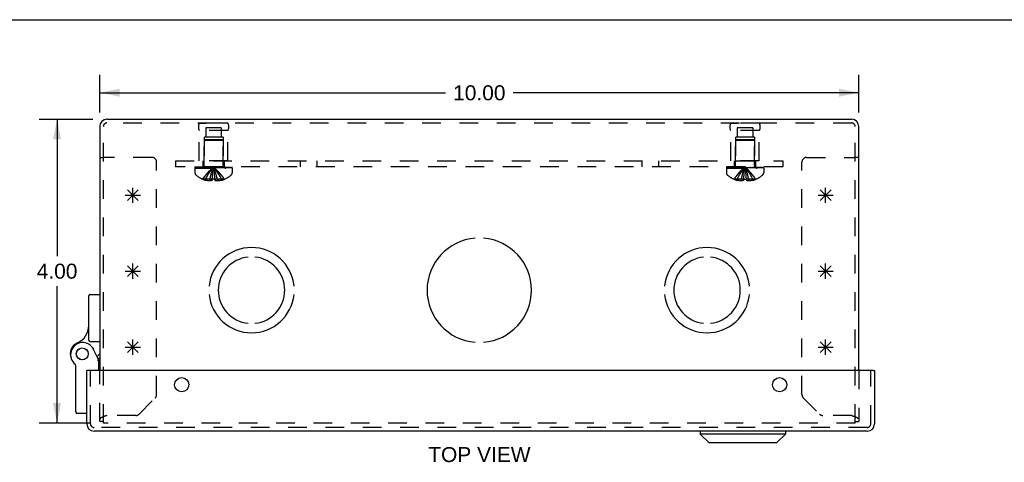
# Model space of a CAD drawing. Header units: inches. Extents: x 0 to 44.7, y 0 to 28.9.
# Tile 13 of 16: x 9.4 to 22.4, y 23.1 to 28.9. Entities that reach past the tile are written whole.
import ezdxf

# ---------------------------------------------------------------- set-up
doc = ezdxf.new("R2010")
doc.units = ezdxf.units.IN
doc.header["$LTSCALE"] = 2.460526
doc.header["$MEASUREMENT"] = 0
doc.linetypes.add('HIDDEN', pattern=[0.2, 0.1, -0.1])
doc.layers.get('0').update_dxf_attribs({"linetype": 'CONTINUOUS'})
for name, color, linetype in [('DEFAULT_2', 8, 'HIDDEN'), ('DIMENSIONS', 7, 'CONTINUOUS'), ('DOOR_ASSEMBLY', 7, 'CONTINUOUS'), ('OPEN', 7, 'CONTINUOUS'), ('SPOTWELDS', 7, 'CONTINUOUS'), ('SUBPANEL', 7, 'CONTINUOUS')]:
    doc.layers.add(name, color=color, linetype=linetype)
doc.styles.get("Standard").update_dxf_attribs({"font": 'arial.ttf'})
doc.dimstyles.new('DIMSTYLE_1', dxfattribs={"dimtxt": 0.197368, "dimasz": 0.263158, "dimexe": 0.09, "dimexo": 0.07, "dimgap": 0.0375, "dimtad": 0, "dimtih": 1, "dimtoh": 1, "dimzin": 4, "dimdsep": 46, "dimtxsty": 'Standard', "dimblk": '_FILLED', "dimblk1": '_FILLED', "dimblk2": '_FILLED', "dimcen": 0.09, "dimadec": 3, "dimazin": 1, "dimtfac": 1, "dimtdec": 3, "dimtofl": 0, "dimtmove": 0, "dimatfit": 3, "dimldrblk": '_FILLED', "dimfxl": 0, "dimtolj": 1, "dimtzin": 4, "dimarcsym": 0})

# ---------------------------------------------------------------- blocks, each defined once
blk = doc.blocks.new('_FILLED')
at = {"color": 0, "linetype": 'ByBlock'}
blk.add_solid([(0, 0), (-1, 0.2), (-1, -0.2)], dxfattribs=at)
blk = doc.blocks.new('*D1')
at = {"layer": 'DIMENSIONS', "color": 2, "linetype": 'Continuous'}
for p, q in [((10.453, 27.724), (10.453, 28.222)), ((20.453, 27.724), (20.453, 28.222)), ((10.453, 27.985), (15.009, 27.985)), ((20.453, 27.985), (15.897, 27.985))]:
    blk.add_line(p, q, dxfattribs=at)
at = {"layer": 'DIMENSIONS', "color": 2, "linetype": 'Continuous', "xscale": 0.2631578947, "yscale": 0.2631578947, "zscale": 0.2631578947, "rotation": 180}
blk.add_blockref('_FILLED', (10.453, 27.985), dxfattribs=at)
at = {"layer": 'DIMENSIONS', "color": 2, "linetype": 'Continuous', "xscale": 0.2631578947, "yscale": 0.2631578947, "zscale": 0.2631578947}
blk.add_blockref('_FILLED', (20.453, 27.985), dxfattribs=at)
at = {"layer": 'DIMENSIONS', "color": 2, "linetype": 'Continuous', "insert": (15.453, 28.083), "char_height": 0.1974, "width": 0.68969, "attachment_point": 2, "line_spacing_factor": 0.9}
blk.add_mtext('10.00', dxfattribs=at)
blk = doc.blocks.new('*D2')
at = {"layer": 'DIMENSIONS', "color": 2, "linetype": 'Continuous'}
for p, q in [((10.364, 27.634), (9.654, 27.634)), ((9.891, 27.634), (9.891, 25.832)), ((9.891, 23.634), (9.891, 25.437)), ((10.317, 23.634), (9.654, 23.634))]:
    blk.add_line(p, q, dxfattribs=at)
at = {"layer": 'DIMENSIONS', "color": 2, "linetype": 'Continuous', "xscale": 0.2631578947, "yscale": 0.2631578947, "zscale": 0.2631578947}
for p, rotation in [((9.891, 27.634), 90), ((9.891, 23.634), 270)]:
    blk.add_blockref('_FILLED', p, dxfattribs=dict(at, rotation=rotation))
at = {"layer": 'DIMENSIONS', "color": 2, "linetype": 'Continuous', "insert": (9.891, 25.733), "char_height": 0.1974, "width": 0.53634, "attachment_point": 2, "line_spacing_factor": 0.9}
blk.add_mtext('4.00', dxfattribs=at)

msp = doc.modelspace()

# ---------------------------------------------------------------- linework, layer by layer
at = {"color": 7, "linetype": 'Continuous'}
for p, q in [((0, 28.947), (44.737, 28.947)), ((10.453, 27.134), (10.501, 27.134)), ((20.453, 27.134), (20.405, 27.134))]:
    msp.add_line(p, q, dxfattribs=at)
at = {"color": 3, "linetype": 'Continuous'}
for p, q in [((20.358, 27.634), (10.548, 27.634)), ((10.453, 27.54), (10.453, 24.325)), ((20.453, 24.325), (20.453, 27.54))]:
    msp.add_line(p, q, dxfattribs=at)
for centre, start, end in [((10.548, 27.54), 90, 180), ((20.358, 27.54), 0, 90)]:
    msp.add_arc(centre, 0.0948, start, end, dxfattribs=at)
at = {"layer": 'DEFAULT_2', "color": 8, "linetype": 'HIDDEN'}
for p, q in [((10.501, 23.634), (10.501, 27.54)), ((20.358, 27.586), (10.548, 27.586)), ((11.765, 27.586), (11.853, 27.586)), ((12.141, 27.586), (11.765, 27.586)), ((11.851, 27.523), (11.851, 27.398)), ((12.054, 27.523), (11.851, 27.523)), ((12.141, 27.586), (12.053, 27.586)), ((12.054, 27.523), (12.054, 27.398)), ((18.765, 27.586), (18.853, 27.586)), ((19.141, 27.586), (18.765, 27.586)), ((19.054, 27.523), (18.851, 27.523)), ((18.851, 27.523), (18.851, 27.398)), ((19.141, 27.586), (19.053, 27.586)), ((19.054, 27.523), (19.054, 27.398)), ((20.405, 23.634), (20.405, 27.54)), ((11.765, 27.086), (11.765, 27.486)), ((12.141, 27.486), (11.765, 27.486)), ((11.828, 27.398), (11.828, 27.086)), ((12.078, 27.398), (11.828, 27.398)), ((11.839, 27.366), (11.829, 27.356)), ((12.067, 27.366), (11.839, 27.366)), ((12.067, 27.366), (12.077, 27.356)), ((12.078, 27.398), (12.078, 27.086)), ((12.141, 27.086), (12.141, 27.486)), ((19.141, 27.486), (18.765, 27.486)), ((18.765, 27.086), (18.765, 27.486)), ((19.078, 27.398), (18.828, 27.398)), ((18.828, 27.398), (18.828, 27.086)), ((18.839, 27.366), (18.829, 27.356)), ((19.067, 27.366), (18.839, 27.366)), ((19.067, 27.366), (19.077, 27.356)), ((19.078, 27.398), (19.078, 27.086)), ((19.141, 27.086), (19.141, 27.486)), ((11.829, 27.029), (11.829, 27.356)), ((12.077, 27.356), (11.829, 27.356)), ((12.077, 27.029), (12.077, 27.356)), ((19.077, 27.356), (18.829, 27.356)), ((18.829, 27.029), (18.829, 27.356)), ((19.077, 27.029), (19.077, 27.356)), ((11.141, 27.134), (10.501, 27.134)), ((19.765, 27.134), (20.405, 27.134)), ((11.203, 24.008), (11.203, 27.072)), ((11.707, 27.011), (11.707, 26.996)), ((11.707, 27.011), (12.199, 27.011)), ((12.199, 26.996), (11.707, 26.996)), ((11.707, 26.991), (11.707, 26.93)), ((11.707, 26.991), (12.199, 26.991)), ((11.715, 26.996), (11.715, 27.011)), ((11.733, 27.011), (11.733, 26.996)), ((11.754, 27.011), (11.754, 26.996)), ((11.76, 26.996), (11.76, 27.011)), ((12.141, 27.086), (11.765, 27.086)), ((11.765, 27.011), (11.765, 26.996)), ((11.785, 27.011), (11.785, 26.996)), ((11.795, 27.011), (11.795, 26.996)), ((11.813, 27.011), (11.813, 26.996)), ((11.836, 26.996), (11.836, 27.011)), ((11.847, 27.011), (11.847, 26.996)), ((11.882, 27.011), (11.882, 26.996)), ((11.886, 27.011), (11.886, 26.996)), ((11.956, 26.982), (11.953, 27.006)), ((11.956, 26.982), (11.953, 27.006)), ((12.02, 27.011), (12.02, 26.996)), ((12.024, 26.996), (12.024, 27.011)), ((12.059, 27.011), (12.059, 26.996)), ((12.07, 27.011), (12.07, 26.996)), ((12.093, 27.011), (12.093, 26.996)), ((12.111, 26.996), (12.111, 27.011)), ((12.121, 27.011), (12.121, 26.996)), ((12.141, 27.011), (12.141, 26.996)), ((12.146, 27.011), (12.146, 26.996)), ((12.152, 27.011), (12.152, 26.996)), ((12.173, 26.996), (12.173, 27.011)), ((12.191, 27.011), (12.191, 26.996)), ((12.199, 26.996), (12.199, 27.011)), ((12.199, 26.991), (12.199, 26.93)), ((18.707, 27.011), (19.199, 27.011)), ((18.707, 27.011), (18.707, 26.996)), ((19.199, 26.996), (18.707, 26.996)), ((18.707, 26.991), (19.199, 26.991)), ((18.707, 26.991), (18.707, 26.93)), ((18.715, 26.996), (18.715, 27.011)), ((18.733, 27.011), (18.733, 26.996)), ((18.754, 27.011), (18.754, 26.996)), ((18.76, 26.996), (18.76, 27.011)), ((19.141, 27.086), (18.765, 27.086)), ((18.765, 27.011), (18.765, 26.996)), ((18.785, 27.011), (18.785, 26.996)), ((18.795, 27.011), (18.795, 26.996)), ((18.813, 27.011), (18.813, 26.996)), ((18.836, 26.996), (18.836, 27.011)), ((18.847, 27.011), (18.847, 26.996)), ((18.882, 27.011), (18.882, 26.996)), ((18.886, 27.011), (18.886, 26.996)), ((18.956, 26.982), (18.953, 27.006)), ((19.02, 27.011), (19.02, 26.996)), ((19.024, 26.996), (19.024, 27.011)), ((19.059, 27.011), (19.059, 26.996)), ((19.07, 27.011), (19.07, 26.996)), ((19.093, 27.011), (19.093, 26.996)), ((19.111, 26.996), (19.111, 27.011)), ((19.121, 27.011), (19.121, 26.996)), ((19.141, 27.011), (19.141, 26.996)), ((19.146, 27.011), (19.146, 26.996)), ((19.152, 27.011), (19.152, 26.996)), ((19.173, 26.996), (19.173, 27.011)), ((19.191, 27.011), (19.191, 26.996)), ((19.199, 26.996), (19.199, 27.011)), ((19.199, 26.991), (19.199, 26.93)), ((19.703, 24.008), (19.703, 27.072)), ((11.935, 26.845), (11.938, 26.875)), ((11.938, 26.874), (11.94, 26.903)), ((18.935, 26.845), (18.938, 26.875)), ((18.938, 26.874), (18.94, 26.903)), ((11.813, 26.846), (11.812, 26.845)), ((11.813, 26.846), (11.814, 26.845)), ((11.935, 26.845), (11.814, 26.845)), ((11.848, 26.845), (11.848, 26.832)), ((11.903, 26.845), (11.903, 26.823)), ((11.935, 26.845), (11.935, 26.846)), ((11.935, 26.845), (11.935, 26.832)), ((11.971, 26.846), (11.971, 26.845)), ((11.971, 26.845), (11.971, 26.832)), ((12.092, 26.845), (11.971, 26.845)), ((12.003, 26.845), (12.003, 26.823)), ((12.057, 26.845), (12.057, 26.832)), ((12.093, 26.846), (12.092, 26.845)), ((12.093, 26.846), (12.093, 26.845)), ((18.813, 26.846), (18.812, 26.845)), ((18.814, 26.845), (18.813, 26.846)), ((18.935, 26.845), (18.814, 26.845)), ((18.848, 26.845), (18.848, 26.832)), ((18.903, 26.845), (18.903, 26.823)), ((18.935, 26.845), (18.935, 26.846)), ((18.935, 26.845), (18.935, 26.832)), ((18.971, 26.846), (18.965, 26.845)), ((18.971, 26.846), (18.971, 26.845)), ((19.092, 26.845), (18.971, 26.845)), ((18.971, 26.845), (18.971, 26.832)), ((19.003, 26.845), (19.003, 26.823)), ((19.057, 26.845), (19.057, 26.832)), ((19.093, 26.846), (19.092, 26.845)), ((19.093, 26.846), (19.093, 26.845)), ((10.453, 23.652), (10.453, 24.325)), ((20.453, 24.325), (20.453, 23.652)), ((10.971, 23.75), (11.185, 23.965)), ((19.721, 23.965), (19.935, 23.75)), ((10.501, 23.652), (10.453, 23.652)), ((10.501, 23.716), (10.499, 23.715)), ((10.502, 23.717), (10.5, 23.716)), ((20.405, 23.634), (10.501, 23.634)), ((10.523, 23.724), (10.519, 23.723)), ((10.527, 23.726), (10.523, 23.724)), ((10.531, 23.727), (10.527, 23.726)), ((10.537, 23.729), (10.531, 23.727)), ((10.548, 23.733), (10.537, 23.729)), ((10.928, 23.733), (10.548, 23.733)), ((20.358, 23.733), (19.978, 23.733)), ((20.358, 23.733), (20.366, 23.73)), ((20.366, 23.73), (20.371, 23.729)), ((20.371, 23.729), (20.375, 23.727)), ((20.375, 23.727), (20.379, 23.726)), ((20.379, 23.726), (20.383, 23.724)), ((20.405, 23.652), (20.453, 23.652)), ((20.447, 23.694), (20.447, 23.694)), ((20.45, 23.691), (20.45, 23.69)), ((20.45, 23.69), (20.451, 23.689))]:
    msp.add_line(p, q, dxfattribs=at)
for points in [[(11.813, 26.846), (11.832, 26.875), (11.854, 26.903), (11.876, 26.93), (11.9, 26.956), (11.926, 26.982), (11.953, 27.006)], [(11.848, 26.845), (11.863, 26.874), (11.879, 26.902), (11.896, 26.93), (11.914, 26.956), (11.933, 26.982), (11.953, 27.006)], [(11.903, 26.845), (11.91, 26.874), (11.918, 26.902), (11.926, 26.93), (11.934, 26.956), (11.943, 26.982), (11.953, 27.006)], [(11.94, 26.902), (11.943, 26.93), (11.946, 26.956), (11.95, 26.982), (11.953, 27.006)], [(11.943, 26.93), (11.946, 26.956), (11.95, 26.982), (11.953, 27.006)], [(12.003, 26.845), (11.996, 26.874), (11.988, 26.902), (11.98, 26.93), (11.972, 26.956), (11.963, 26.982), (11.953, 27.006)], [(12.057, 26.845), (12.043, 26.874), (12.027, 26.902), (12.01, 26.93), (11.992, 26.956), (11.973, 26.982), (11.953, 27.006)], [(12.093, 26.846), (12.074, 26.875), (12.052, 26.903), (12.03, 26.93), (12.006, 26.956), (11.98, 26.982), (11.953, 27.006)], [(11.971, 26.845), (11.968, 26.874), (11.966, 26.902), (11.963, 26.93), (11.96, 26.956), (11.956, 26.982)], [(18.813, 26.846), (18.832, 26.875), (18.854, 26.903), (18.876, 26.93), (18.9, 26.956), (18.926, 26.982), (18.953, 27.006)], [(18.848, 26.845), (18.863, 26.874), (18.879, 26.902), (18.896, 26.93), (18.914, 26.956), (18.933, 26.982), (18.953, 27.006)], [(18.903, 26.845), (18.91, 26.874), (18.918, 26.902), (18.926, 26.93), (18.934, 26.956), (18.943, 26.982), (18.953, 27.006)], [(18.94, 26.902), (18.943, 26.93), (18.946, 26.956), (18.95, 26.982), (18.953, 27.006)], [(18.943, 26.93), (18.946, 26.956), (18.95, 26.982), (18.953, 27.006)], [(19.093, 26.846), (19.074, 26.875), (19.052, 26.903), (19.03, 26.93), (19.006, 26.956), (18.98, 26.982), (18.953, 27.006)], [(19.003, 26.845), (18.996, 26.874), (18.988, 26.902), (18.98, 26.93), (18.972, 26.956), (18.963, 26.982), (18.953, 27.006)], [(19.057, 26.845), (19.043, 26.874), (19.027, 26.902), (19.01, 26.93), (18.992, 26.956), (18.973, 26.982), (18.953, 27.006)], [(18.971, 26.845), (18.968, 26.874), (18.966, 26.902), (18.963, 26.93), (18.96, 26.956), (18.956, 26.982)], [(11.971, 26.846), (11.968, 26.875), (11.966, 26.903), (11.963, 26.93), (11.96, 26.956)], [(18.971, 26.846), (18.968, 26.875), (18.966, 26.903), (18.963, 26.93), (18.96, 26.956)], [(11.903, 26.823), (11.898, 26.824), (11.893, 26.824), (11.888, 26.825), (11.883, 26.825), (11.877, 26.826), (11.872, 26.827), (11.866, 26.828), (11.861, 26.829), (11.855, 26.831), (11.848, 26.832)], [(11.935, 26.832), (11.931, 26.831), (11.927, 26.829), (11.923, 26.828), (11.919, 26.826), (11.915, 26.825), (11.911, 26.825), (11.907, 26.824), (11.903, 26.823)], [(11.971, 26.846), (11.965, 26.845), (11.959, 26.845), (11.953, 26.845), (11.947, 26.845), (11.941, 26.845), (11.935, 26.846)], [(11.971, 26.832), (11.975, 26.831), (11.979, 26.829)], [(12.003, 26.823), (11.999, 26.824), (11.995, 26.825), (11.991, 26.825), (11.987, 26.826), (11.983, 26.828), (11.979, 26.829)], [(12.057, 26.832), (12.051, 26.831), (12.045, 26.829), (12.04, 26.828), (12.034, 26.827), (12.029, 26.826), (12.023, 26.825), (12.018, 26.825), (12.013, 26.824), (12.008, 26.824), (12.003, 26.823)], [(18.903, 26.823), (18.898, 26.824), (18.893, 26.824), (18.888, 26.825), (18.883, 26.825), (18.877, 26.826), (18.872, 26.827), (18.866, 26.828), (18.861, 26.829), (18.855, 26.831), (18.848, 26.832)], [(18.935, 26.832), (18.931, 26.831), (18.927, 26.829), (18.923, 26.828), (18.919, 26.826), (18.915, 26.825), (18.911, 26.825), (18.907, 26.824), (18.903, 26.823)], [(18.947, 26.845), (18.941, 26.845), (18.935, 26.846)], [(18.947, 26.845), (18.953, 26.845), (18.959, 26.845), (18.965, 26.845)], [(19.003, 26.823), (18.999, 26.824), (18.995, 26.825), (18.991, 26.825), (18.987, 26.826), (18.983, 26.828), (18.979, 26.829), (18.975, 26.831), (18.971, 26.832)], [(19.057, 26.832), (19.051, 26.831), (19.045, 26.829), (19.04, 26.828), (19.034, 26.827), (19.029, 26.826), (19.023, 26.825), (19.018, 26.825), (19.013, 26.824), (19.008, 26.824), (19.003, 26.823)], [(10.499, 23.715), (10.497, 23.715), (10.495, 23.714), (10.493, 23.713), (10.492, 23.712), (10.49, 23.712), (10.488, 23.711), (10.487, 23.71), (10.485, 23.71), (10.484, 23.709), (10.482, 23.708), (10.481, 23.708), (10.479, 23.707), (10.478, 23.706), (10.477, 23.705), (10.475, 23.705), (10.474, 23.704), (10.473, 23.703), (10.471, 23.703), (10.47, 23.702), (10.469, 23.701), (10.468, 23.701), (10.467, 23.7), (10.466, 23.699), (10.465, 23.698), (10.464, 23.698), (10.463, 23.697), (10.462, 23.696), (10.461, 23.696), (10.46, 23.695), (10.459, 23.694), (10.459, 23.694), (10.458, 23.693), (10.457, 23.692), (10.457, 23.691), (10.456, 23.691), (10.456, 23.69), (10.455, 23.689), (10.455, 23.689), (10.454, 23.688), (10.454, 23.687), (10.454, 23.687), (10.454, 23.686), (10.453, 23.685), (10.453, 23.684), (10.453, 23.684), (10.453, 23.683), (10.453, 23.682)], [(10.519, 23.723), (10.517, 23.722), (10.515, 23.722), (10.513, 23.721), (10.512, 23.72), (10.51, 23.719), (10.508, 23.719), (10.506, 23.718), (10.504, 23.717), (10.502, 23.717)], [(20.383, 23.724), (20.387, 23.723), (20.389, 23.722), (20.391, 23.722), (20.393, 23.721), (20.394, 23.72), (20.396, 23.719), (20.398, 23.719), (20.4, 23.718), (20.402, 23.717), (20.404, 23.717), (20.406, 23.716), (20.407, 23.715)], [(20.407, 23.715), (20.409, 23.715), (20.411, 23.714), (20.413, 23.713), (20.414, 23.712), (20.416, 23.712), (20.418, 23.711), (20.419, 23.71), (20.421, 23.71), (20.422, 23.709), (20.424, 23.708), (20.425, 23.708), (20.427, 23.707), (20.428, 23.706), (20.429, 23.705), (20.431, 23.705), (20.432, 23.704), (20.433, 23.703), (20.435, 23.703), (20.436, 23.702), (20.437, 23.701), (20.438, 23.701), (20.439, 23.7), (20.44, 23.699), (20.441, 23.698), (20.442, 23.698), (20.443, 23.697), (20.444, 23.696), (20.445, 23.696)], [(20.445, 23.696), (20.446, 23.695), (20.447, 23.694)], [(20.447, 23.694), (20.448, 23.693), (20.449, 23.692)], [(20.449, 23.692), (20.449, 23.691), (20.45, 23.691)], [(20.451, 23.689), (20.451, 23.689), (20.452, 23.688), (20.452, 23.687), (20.452, 23.687), (20.452, 23.686), (20.453, 23.685), (20.453, 23.684), (20.453, 23.684), (20.453, 23.683), (20.453, 23.682)]]:
    msp.add_lwpolyline(points, dxfattribs=at)
for centre, radius, start, end in [((10.548, 27.54), 0.0468, 90, 180), ((11.852, 27.536), 0.1, 150.0508, 209.9492), ((12.054, 27.536), 0.1, 330.0508, 29.9492), ((18.852, 27.536), 0.1, 150.0508, 209.9492), ((19.054, 27.536), 0.1, 330.0508, 29.9492), ((20.358, 27.54), 0.0468, 0, 90), ((11.141, 27.072), 0.062, 0, 90), ((19.765, 27.072), 0.062, 90, 180), ((11.792, 27.029), 0.0372, 270, 300.0497), ((11.792, 27.029), 0.0372, 332.4601, 360), ((12.114, 27.029), 0.0372, 180, 207.5399), ((12.114, 27.029), 0.0372, 239.9503, 270), ((18.792, 27.029), 0.0372, 270, 300.0497), ((18.792, 27.029), 0.0372, 332.4601, 360), ((19.114, 27.029), 0.0372, 180, 207.5399), ((19.114, 27.029), 0.0372, 239.9503, 270), ((11.742, 26.93), 0.035, 180, 229.0666), ((11.953, 27.173), 0.357, 229.0666, 246.8273), ((11.953, 27.173), 0.357, 293.1727, 310.9334), ((12.164, 26.93), 0.035, 310.9334, 360), ((18.742, 26.93), 0.035, 180, 229.0666), ((18.953, 27.173), 0.357, 229.0666, 246.8273), ((18.953, 27.173), 0.357, 293.1727, 310.9334), ((19.164, 26.93), 0.035, 310.9334, 360), ((11.953, 27.173), 0.357, 246.9983, 252.9593), ((11.953, 27.173), 0.357, 287.0407, 293.0017), ((18.953, 27.173), 0.357, 246.9983, 252.9593), ((18.953, 27.173), 0.357, 287.0407, 293.0017), ((11.143, 24.008), 0.06, 315, 360), ((19.763, 24.008), 0.06, 180, 225), ((10.928, 23.793), 0.06, 270, 315), ((19.978, 23.793), 0.06, 225, 270)]:
    msp.add_arc(centre, radius, start, end, dxfattribs=at)
at = {"layer": 'DOOR_ASSEMBLY', "color": 7, "linetype": 'Continuous'}
for p, q in [((10.308, 24.727), (10.308, 25.308)), ((10.328, 25.328), (10.453, 25.328)), ((10.328, 24.707), (10.453, 24.707)), ((10.443, 24.461), (10.373, 24.603)), ((10.453, 24.545), (10.418, 24.512)), ((10.138, 23.781), (10.138, 24.391)), ((10.429, 24.49), (10.453, 24.49)), ((10.443, 24.325), (10.443, 24.461)), ((10.298, 24.325), (10.283, 24.325)), ((20.643, 24.325), (20.658, 24.325)), ((10.283, 23.761), (10.158, 23.761)), ((18.362, 23.527), (18.362, 23.489)), ((19.487, 23.489), (18.362, 23.489)), ((18.48, 23.371), (18.362, 23.489)), ((19.369, 23.371), (19.487, 23.489)), ((19.487, 23.527), (19.487, 23.489)), ((19.369, 23.371), (18.48, 23.371))]:
    msp.add_line(p, q, dxfattribs=at)
at = {"layer": 'DOOR_ASSEMBLY', "color": 3, "linetype": 'Continuous'}
for p, q in [((10.283, 23.622), (10.283, 24.325)), ((20.643, 24.325), (10.298, 24.325)), ((20.658, 24.325), (20.658, 23.622)), ((20.563, 23.527), (10.378, 23.527))]:
    msp.add_line(p, q, dxfattribs=at)
at = {"layer": 'DOOR_ASSEMBLY', "color": 8, "linetype": 'HIDDEN'}
for p, q in [((10.331, 23.622), (10.331, 24.325)), ((20.61, 23.622), (20.61, 24.325)), ((20.563, 23.575), (10.378, 23.575))]:
    msp.add_line(p, q, dxfattribs=at)
at = {"layer": 'DOOR_ASSEMBLY', "color": 7, "linetype": 'Continuous'}
for points in [[(10.429, 24.458), (10.426, 24.457), (10.423, 24.457)], [(10.443, 24.461), (10.443, 24.461), (10.429, 24.458)]]:
    msp.add_lwpolyline(points, dxfattribs=at)
for radius in [0.079, 0.078]:
    msp.add_circle((10.223, 24.545), radius, dxfattribs=at)
at = {"layer": 'DOOR_ASSEMBLY', "color": 3, "linetype": 'Continuous'}
for centre in [(11.533, 24.138), (19.408, 24.138)]:
    msp.add_circle(centre, 0.0938, dxfattribs=at)
at = {"layer": 'DOOR_ASSEMBLY', "color": 7, "linetype": 'Continuous'}
for centre, radius, start, end in [((10.328, 25.308), 0.02, 90, 180), ((10.058, 24.918), 0.25, 293.8265, 360), ((10.223, 24.545), 0.158, 113.8265, 201.112), ((10.23, 24.533), 0.16, 26.148, 231.7894), ((10.328, 24.727), 0.02, 180, 270), ((10.118, 24.391), 0.02, 0, 51.7894), ((10.158, 23.781), 0.02, 180, 270)]:
    msp.add_arc(centre, radius, start, end, dxfattribs=at)
at = {"layer": 'DOOR_ASSEMBLY', "color": 3, "linetype": 'Continuous'}
for centre, start, end in [((10.378, 23.622), 180, 270), ((20.563, 23.622), 270, 360)]:
    msp.add_arc(centre, 0.0948, start, end, dxfattribs=at)
at = {"layer": 'DOOR_ASSEMBLY', "color": 8, "linetype": 'HIDDEN'}
for centre, start, end in [((10.378, 23.622), 180, 270), ((20.563, 23.622), 270, 360)]:
    msp.add_arc(centre, 0.0468, start, end, dxfattribs=at)
at = {"layer": 'OPEN', "color": 40, "linetype": 'Continuous'}
for centre, radius, start, end in [((15.453, 25.384), 0.688, 94.5886, 265.4114), ((15.453, 25.384), 0.688, 274.5886, 85.4114), ((12.453, 25.384), 0.562, 5.6112, 174.3888), ((18.453, 25.384), 0.562, 5.6112, 174.3888), ((12.453, 25.384), 0.438, 95.9037, 264.0963), ((12.453, 25.384), 0.438, 275.9037, 84.0963), ((18.453, 25.384), 0.438, 95.9037, 264.0963), ((18.453, 25.384), 0.438, 275.9037, 84.0963), ((12.453, 25.384), 0.562, 185.6112, 354.3888), ((18.453, 25.384), 0.562, 185.6112, 354.3888)]:
    msp.add_arc(centre, radius, start, end, dxfattribs=at)
at = {"layer": 'SPOTWELDS', "color": 40, "linetype": 'Continuous'}
for p, q in [((10.89, 26.534), (10.89, 26.734)), ((20.015, 26.534), (20.015, 26.734)), ((10.79, 26.634), (10.99, 26.634)), ((10.82, 26.564), (10.961, 26.705)), ((10.961, 26.564), (10.82, 26.705)), ((19.915, 26.634), (20.115, 26.634)), ((19.945, 26.564), (20.086, 26.705)), ((20.086, 26.564), (19.945, 26.705)), ((10.82, 25.564), (10.961, 25.705)), ((10.961, 25.564), (10.82, 25.705)), ((10.89, 25.534), (10.89, 25.734)), ((19.945, 25.564), (20.086, 25.705)), ((20.086, 25.564), (19.945, 25.705)), ((20.015, 25.534), (20.015, 25.734)), ((10.79, 25.634), (10.99, 25.634)), ((19.915, 25.634), (20.115, 25.634)), ((10.961, 24.564), (10.82, 24.705)), ((10.82, 24.564), (10.961, 24.705)), ((10.89, 24.534), (10.89, 24.734)), ((20.086, 24.564), (19.945, 24.705)), ((19.945, 24.564), (20.086, 24.705)), ((20.015, 24.534), (20.015, 24.734)), ((10.79, 24.634), (10.99, 24.634)), ((19.915, 24.634), (20.115, 24.634))]:
    msp.add_line(p, q, dxfattribs=at)
at = {"layer": 'SUBPANEL', "color": 8, "linetype": 'HIDDEN'}
for p, q in [((11.453, 27.086), (11.453, 27.011)), ((11.453, 27.086), (19.453, 27.086)), ((19.453, 27.011), (11.453, 27.011)), ((11.812, 27.086), (11.812, 27.011)), ((12.093, 27.086), (12.093, 27.011)), ((13.094, 27.086), (13.094, 27.011)), ((13.312, 27.086), (13.312, 27.011)), ((17.594, 27.086), (17.594, 27.011)), ((17.812, 27.086), (17.812, 27.011)), ((18.812, 27.086), (18.812, 27.011)), ((19.093, 27.086), (19.093, 27.011)), ((19.453, 27.086), (19.453, 27.011))]:
    msp.add_line(p, q, dxfattribs=at)

# ---------------------------------------------------------------- texts
at = {"layer": 'DIMENSIONS', "color": 2, "linetype": 'Continuous', "insert": (15.454, 23.317), "char_height": 0.1974, "width": 1.34489, "attachment_point": 2, "line_spacing_factor": 0.9}
msp.add_mtext('TOP VIEW', dxfattribs=at)

# ---------------------------------------------------------------- dimensions: what is measured, and where the dimension line sits
at = {"layer": 'DIMENSIONS', "color": 2, "linetype": 'Continuous'}
for base, p1, p2, angle, picture, middle in [((10.453, 27.985), (20.453, 27.654), (10.453, 27.654), 180, '*D1', (15.461, 27.984)), ((9.891, 23.634), (10.434, 27.634), (10.387, 23.634), 270, '*D2', (9.886, 25.633))]:
    dim = msp.add_linear_dim(base=base, p1=p1, p2=p2, angle=angle, dimstyle='DIMSTYLE_1', dxfattribs=at)
    dim.commit()
    dim.dimension.update_dxf_attribs({"geometry": picture, "text_midpoint": middle, "dimtype": 160})

doc.saveas('drawing.dxf')
